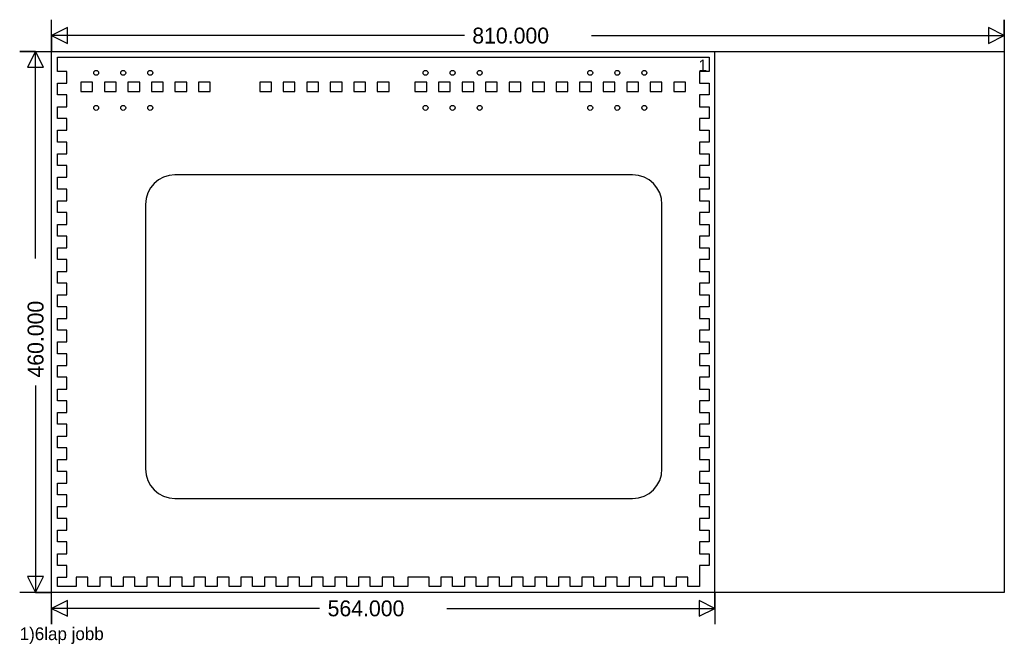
# Model space of a CAD drawing. Extents: x -27 to 810, y -44 to 487.
import ezdxf

# ---------------------------------------------------------------- set-up
doc = ezdxf.new("R2010")
doc.units = 0
doc.layers.add('1', color=1, linetype='CONTINUOUS')
doc.layers.add('251', color=251, linetype='CONTINUOUS')

msp = doc.modelspace()

# ---------------------------------------------------------------- linework, layer by layer
at = {"layer": '1', "color": 1}
for p, q in [((5, 443), (5, 455)), ((5, 455), (559, 455)), ((559, 455), (559, 443)), ((13, 443), (5, 443)), ((13, 433), (13, 443)), ((559, 443), (551, 443)), ((551, 443), (551, 433)), ((5, 423), (5, 433)), ((5, 433), (13, 433)), ((35, 434), (25, 434)), ((25, 434), (25, 426)), ((35, 426), (35, 434)), ((55, 434), (45, 434)), ((45, 434), (45, 426)), ((55, 426), (55, 434)), ((75, 434), (65, 434)), ((65, 434), (65, 426)), ((75, 426), (75, 434)), ((95, 434), (85, 434)), ((85, 434), (85, 426)), ((95, 426), (95, 434)), ((115, 434), (105, 434)), ((105, 434), (105, 426)), ((115, 426), (115, 434)), ((135, 434), (125, 434)), ((125, 434), (125, 426)), ((135, 426), (135, 434)), ((187, 434), (177, 434)), ((177, 434), (177, 426)), ((187, 426), (187, 434)), ((207, 434), (197, 434)), ((197, 434), (197, 426)), ((207, 426), (207, 434)), ((227, 434), (217, 434)), ((217, 434), (217, 426)), ((227, 426), (227, 434)), ((247, 434), (237, 434)), ((237, 434), (237, 426)), ((247, 426), (247, 434)), ((267, 434), (257, 434)), ((257, 434), (257, 426)), ((267, 426), (267, 434)), ((287, 434), (277, 434)), ((277, 434), (277, 426)), ((287, 426), (287, 434)), ((319, 434), (309, 434)), ((309, 434), (309, 426)), ((319, 426), (319, 434)), ((339, 434), (329, 434)), ((329, 434), (329, 426)), ((339, 426), (339, 434)), ((359, 434), (349, 434)), ((349, 434), (349, 426)), ((359, 426), (359, 434)), ((379, 434), (369, 434)), ((369, 434), (369, 426)), ((379, 426), (379, 434)), ((399, 434), (389, 434)), ((389, 434), (389, 426)), ((399, 426), (399, 434)), ((419, 434), (409, 434)), ((409, 434), (409, 426)), ((419, 426), (419, 434)), ((439, 434), (429, 434)), ((429, 434), (429, 426)), ((439, 426), (439, 434)), ((459, 434), (449, 434)), ((449, 434), (449, 426)), ((459, 426), (459, 434)), ((479, 434), (469, 434)), ((469, 434), (469, 426)), ((479, 426), (479, 434)), ((499, 434), (489, 434)), ((489, 434), (489, 426)), ((499, 426), (499, 434)), ((519, 434), (509, 434)), ((509, 434), (509, 426)), ((519, 426), (519, 434)), ((539, 434), (529, 434)), ((529, 434), (529, 426)), ((539, 426), (539, 434)), ((551, 433), (559, 433)), ((559, 433), (559, 423)), ((13, 423), (5, 423)), ((13, 413), (13, 423)), ((25, 426), (35, 426)), ((45, 426), (55, 426)), ((65, 426), (75, 426)), ((85, 426), (95, 426)), ((105, 426), (115, 426)), ((125, 426), (135, 426)), ((177, 426), (187, 426)), ((197, 426), (207, 426)), ((217, 426), (227, 426)), ((237, 426), (247, 426)), ((257, 426), (267, 426)), ((277, 426), (287, 426)), ((309, 426), (319, 426)), ((329, 426), (339, 426)), ((349, 426), (359, 426)), ((369, 426), (379, 426)), ((389, 426), (399, 426)), ((409, 426), (419, 426)), ((429, 426), (439, 426)), ((449, 426), (459, 426)), ((469, 426), (479, 426)), ((489, 426), (499, 426)), ((509, 426), (519, 426)), ((529, 426), (539, 426)), ((559, 423), (551, 423)), ((551, 423), (551, 413)), ((5, 403), (5, 413)), ((5, 413), (13, 413)), ((551, 413), (559, 413)), ((559, 413), (559, 403)), ((13, 403), (5, 403)), ((13, 393), (13, 403)), ((559, 403), (551, 403)), ((551, 403), (551, 393)), ((5, 383), (5, 393)), ((5, 393), (13, 393)), ((551, 393), (559, 393)), ((559, 393), (559, 383)), ((13, 383), (5, 383)), ((13, 373), (13, 383)), ((559, 383), (551, 383)), ((551, 383), (551, 373)), ((5, 363), (5, 373)), ((5, 373), (13, 373)), ((551, 373), (559, 373)), ((559, 373), (559, 363)), ((13, 363), (5, 363)), ((13, 353), (13, 363)), ((559, 363), (551, 363)), ((551, 363), (551, 353)), ((5, 343), (5, 353)), ((5, 353), (13, 353)), ((494, 355), (105, 355)), ((551, 353), (559, 353)), ((559, 353), (559, 343)), ((13, 343), (5, 343)), ((13, 333), (13, 343)), ((559, 343), (551, 343)), ((551, 343), (551, 333)), ((5, 323), (5, 333)), ((5, 333), (13, 333)), ((80, 330), (80, 105)), ((519, 105), (519, 330)), ((551, 333), (559, 333)), ((559, 333), (559, 323)), ((13, 323), (5, 323)), ((13, 313), (13, 323)), ((559, 323), (551, 323)), ((551, 323), (551, 313)), ((5, 303), (5, 313)), ((5, 313), (13, 313)), ((551, 313), (559, 313)), ((559, 313), (559, 303)), ((13, 303), (5, 303)), ((13, 293), (13, 303)), ((559, 303), (551, 303)), ((551, 303), (551, 293)), ((5, 283), (5, 293)), ((5, 293), (13, 293)), ((551, 293), (559, 293)), ((559, 293), (559, 283)), ((13, 283), (5, 283)), ((13, 273), (13, 283)), ((559, 283), (551, 283)), ((551, 283), (551, 273)), ((5, 263), (5, 273)), ((5, 273), (13, 273)), ((551, 273), (559, 273)), ((559, 273), (559, 263)), ((13, 263), (5, 263)), ((13, 253), (13, 263)), ((559, 263), (551, 263)), ((551, 263), (551, 253)), ((5, 243), (5, 253)), ((5, 253), (13, 253)), ((551, 253), (559, 253)), ((559, 253), (559, 243)), ((13, 243), (5, 243)), ((13, 233), (13, 243)), ((559, 243), (551, 243)), ((551, 243), (551, 233)), ((5, 223), (5, 233)), ((5, 233), (13, 233)), ((551, 233), (559, 233)), ((559, 233), (559, 223)), ((13, 223), (5, 223)), ((13, 213), (13, 223)), ((559, 223), (551, 223)), ((551, 223), (551, 213)), ((5, 203), (5, 213)), ((5, 213), (13, 213)), ((551, 213), (559, 213)), ((559, 213), (559, 203)), ((13, 203), (5, 203)), ((13, 193), (13, 203)), ((559, 203), (551, 203)), ((551, 203), (551, 193)), ((5, 183), (5, 193)), ((5, 193), (13, 193)), ((551, 193), (559, 193)), ((559, 193), (559, 183)), ((13, 183), (5, 183)), ((13, 173), (13, 183)), ((559, 183), (551, 183)), ((551, 183), (551, 173)), ((5, 163), (5, 173)), ((5, 173), (13, 173)), ((551, 173), (559, 173)), ((559, 173), (559, 163)), ((13, 163), (5, 163)), ((13, 153), (13, 163)), ((559, 163), (551, 163)), ((551, 163), (551, 153)), ((5, 143), (5, 153)), ((5, 153), (13, 153)), ((551, 153), (559, 153)), ((559, 153), (559, 143)), ((13, 143), (5, 143)), ((13, 133), (13, 143)), ((559, 143), (551, 143)), ((551, 143), (551, 133)), ((5, 123), (5, 133)), ((5, 133), (13, 133)), ((551, 133), (559, 133)), ((559, 133), (559, 123)), ((13, 123), (5, 123)), ((13, 113), (13, 123)), ((559, 123), (551, 123)), ((551, 123), (551, 113)), ((5, 103), (5, 113)), ((5, 113), (13, 113)), ((551, 113), (559, 113)), ((559, 113), (559, 103)), ((13, 103), (5, 103)), ((13, 93), (13, 103)), ((559, 103), (551, 103)), ((551, 103), (551, 93)), ((5, 83), (5, 93)), ((5, 93), (13, 93)), ((551, 93), (559, 93)), ((559, 93), (559, 83)), ((13, 83), (5, 83)), ((13, 73), (13, 83)), ((105, 80), (494, 80)), ((559, 83), (551, 83)), ((551, 83), (551, 73)), ((5, 63), (5, 73)), ((5, 73), (13, 73)), ((551, 73), (559, 73)), ((559, 73), (559, 63)), ((13, 63), (5, 63)), ((13, 53), (13, 63)), ((559, 63), (551, 63)), ((551, 63), (551, 53)), ((5, 43), (5, 53)), ((5, 53), (13, 53)), ((551, 53), (559, 53)), ((559, 53), (559, 43)), ((13, 43), (5, 43)), ((13, 33), (13, 43)), ((559, 43), (551, 43)), ((551, 43), (551, 33)), ((5, 23), (5, 33)), ((5, 33), (13, 33)), ((551, 33), (559, 33)), ((559, 33), (559, 23)), ((13, 23), (5, 23)), ((13, 13), (13, 23)), ((559, 23), (551, 23)), ((551, 23), (551, 5)), ((5, 5), (5, 13)), ((5, 13), (13, 13)), ((31, 13), (21, 13)), ((21, 13), (21, 5)), ((31, 5), (31, 13)), ((51, 13), (41, 13)), ((41, 13), (41, 5)), ((51, 5), (51, 13)), ((71, 13), (61, 13)), ((61, 13), (61, 5)), ((71, 5), (71, 13)), ((91, 13), (81, 13)), ((81, 13), (81, 5)), ((91, 5), (91, 13)), ((111, 13), (101, 13)), ((101, 13), (101, 5)), ((111, 5), (111, 13)), ((131, 13), (121, 13)), ((121, 13), (121, 5)), ((131, 5), (131, 13)), ((151, 13), (141, 13)), ((141, 13), (141, 5)), ((151, 5), (151, 13)), ((171, 13), (161, 13)), ((161, 13), (161, 5)), ((171, 5), (171, 13)), ((191, 13), (181, 13)), ((181, 13), (181, 5)), ((191, 5), (191, 13)), ((211, 13), (201, 13)), ((201, 13), (201, 5)), ((211, 5), (211, 13)), ((231, 13), (221, 13)), ((221, 13), (221, 5)), ((231, 5), (231, 13)), ((251, 13), (241, 13)), ((241, 13), (241, 5)), ((251, 5), (251, 13)), ((271, 13), (261, 13)), ((261, 13), (261, 5)), ((271, 5), (271, 13)), ((291, 13), (281, 13)), ((281, 13), (281, 5)), ((291, 5), (291, 13)), ((321, 13), (303, 13)), ((303, 13), (303, 5)), ((321, 5), (321, 13)), ((341, 13), (331, 13)), ((331, 13), (331, 5)), ((341, 5), (341, 13)), ((361, 13), (351, 13)), ((351, 13), (351, 5)), ((361, 5), (361, 13)), ((381, 13), (371, 13)), ((371, 13), (371, 5)), ((381, 5), (381, 13)), ((401, 13), (391, 13)), ((391, 13), (391, 5)), ((401, 5), (401, 13)), ((421, 13), (411, 13)), ((411, 13), (411, 5)), ((421, 5), (421, 13)), ((441, 13), (431, 13)), ((431, 13), (431, 5)), ((441, 5), (441, 13)), ((461, 13), (451, 13)), ((451, 13), (451, 5)), ((461, 5), (461, 13)), ((481, 13), (471, 13)), ((471, 13), (471, 5)), ((481, 5), (481, 13)), ((501, 13), (491, 13)), ((491, 13), (491, 5)), ((501, 5), (501, 13)), ((521, 13), (511, 13)), ((511, 13), (511, 5)), ((521, 5), (521, 13)), ((541, 13), (531, 13)), ((531, 13), (531, 5)), ((541, 5), (541, 13)), ((21, 5), (5, 5)), ((41, 5), (31, 5)), ((61, 5), (51, 5)), ((81, 5), (71, 5)), ((101, 5), (91, 5)), ((121, 5), (111, 5)), ((141, 5), (131, 5)), ((161, 5), (151, 5)), ((181, 5), (171, 5)), ((201, 5), (191, 5)), ((221, 5), (211, 5)), ((241, 5), (231, 5)), ((261, 5), (251, 5)), ((281, 5), (271, 5)), ((303, 5), (291, 5)), ((331, 5), (321, 5)), ((351, 5), (341, 5)), ((371, 5), (361, 5)), ((391, 5), (381, 5)), ((411, 5), (401, 5)), ((431, 5), (421, 5)), ((451, 5), (441, 5)), ((471, 5), (461, 5)), ((491, 5), (481, 5)), ((511, 5), (501, 5)), ((531, 5), (521, 5)), ((551, 5), (541, 5))]:
    msp.add_line(p, q, dxfattribs=at)
for centre in [(38, 441.8), (61, 441.8), (84, 441.8), (318, 441.8), (341, 441.8), (364, 441.8), (458, 441.8), (481, 441.8), (504, 441.8), (38, 412), (61, 412), (84, 412), (318, 412), (341, 412), (364, 412), (458, 412), (481, 412), (504, 412)]:
    msp.add_circle(centre, 2.1, dxfattribs=at)
for centre, start, end in [((105, 330), 90, 180), ((494, 330), 0, 90), ((105, 105), 180, 270), ((494, 105), 270, 360)]:
    msp.add_arc(centre, 25, start, end, dxfattribs=at)
at = {"layer": '251', "color": 9}
for p, q in [((0, 0), (0, 460)), ((0, 460), (810, 460)), ((810, 460), (810, 0)), ((810, 0), (0, 0))]:
    msp.add_line(p, q, dxfattribs=at)
at = {"layer": '251', "color": 11}
for p, q in [((564, 0), (564, 460)), ((564, 460), (810, 460)), ((810, 460), (810, 0)), ((810, 0), (564, 0))]:
    msp.add_line(p, q, dxfattribs=at)
at = {"layer": '251', "color": 12}
for points in [[(351, 473.5), (0, 473.5), (13.5, 466.75), (13.5, 480.25), (0, 473.5), (0, 460), (0, 487)], [(459, 473.5), (810, 473.5), (796.5, 480.25), (796.5, 466.75), (810, 473.5), (810, 487), (810, 460)], [(-13.5, 284), (-13.5, 460), (-20.25, 446.5), (-6.75, 446.5), (-13.5, 460), (-27, 460), (0, 460)], [(-13.5, 176), (-13.5, 0), (-6.75, 13.5), (-20.25, 13.5), (-13.5, 0), (0, 0), (-27, 0)], [(228, -13.5), (0, -13.5), (13.5, -20.25), (13.5, -6.75), (0, -13.5), (0, -27), (0, 0)], [(336, -13.5), (564, -13.5), (550.5, -6.75), (550.5, -20.25), (564, -13.5), (564, 0), (564, -27)]]:
    msp.add_lwpolyline(points, dxfattribs=at)

# ---------------------------------------------------------------- texts
for s, p in [('810.000', (357.75, 466.75)), ('564.000', (234.75, -20.25))]:
    msp.add_text(s, height=13.5, dxfattribs=at).set_placement(p)
at = {"layer": '251', "color": 13}
for s, height, p in [('1', 10.12, (549.94, 443)), ('1)6lap jobb', 10.8, (-27, -40.5))]:
    msp.add_text(s, height=height, dxfattribs=at).set_placement(p)
at = {"layer": '251', "color": 12}
msp.add_text('460.000', height=13.5, rotation=90, dxfattribs=at).set_placement((-6.75, 182.75))

doc.saveas('drawing.dxf')
